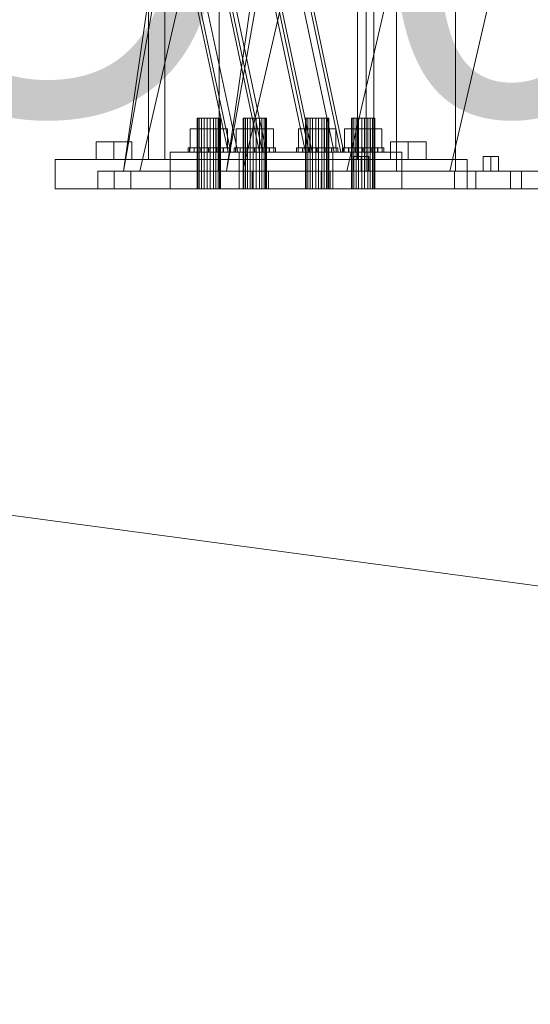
# Model space of a CAD drawing. Header units: millimetres. Extents: x -4738 to 65662, y -68080 to 6847.
# Tile 56 of 256: x -1986 to -1639, y -36554 to -35885. Entities that reach past the tile are written whole.
import ezdxf

# ---------------------------------------------------------------- set-up
doc = ezdxf.new("R2010")
doc.units = ezdxf.units.MM
for name, color, linetype, lineweight in [('COTAS_O', 1, 'Continuous', 0), ('COTAS_P', 1, 'Continuous', 0), ('frontal_C03', 7, 'Continuous', 0), ('frontal_C09', 7, 'Continuous', 0), ('frontal_C10', 7, 'Continuous', 0), ('frontal_dosificador', 7, 'Continuous', 0), ('frontal_tolva', 7, 'Continuous', 0)]:
    doc.layers.add(name, color=color, linetype=linetype, lineweight=lineweight)
doc.dimstyles.new('R19_100', dxfattribs={"dimtxt": 250, "dimasz": 150, "dimexe": 150, "dimexo": 80, "dimgap": 100, "dimtad": 1, "dimtih": 1, "dimtoh": 1, "dimdsep": 46, "dimcen": 0.09, "dimadec": 0, "dimazin": 0, "dimtfac": 1, "dimtdec": 4, "dimtofl": 0, "dimtmove": 0, "dimatfit": 3, "dimfxl": 1, "dimtolj": 1, "dimtzin": 0, "dimarcsym": 0})

# ---------------------------------------------------------------- blocks, each defined once
blk = doc.blocks.new('DIM_R31_46')
at = {"layer": 'COTAS_P'}
for p, q in [((-4100, -35030), (-4219.91, -35921.98)), ((140, -35600), (20.09, -36491.98)), ((-4219.91, -35921.98), (-4065.25, -35897.36)), ((20.09, -36491.98), (-4219.91, -35921.98)), ((-4219.91, -35921.98), (-4077.24, -35986.56)), ((20.09, -36491.98), (-122.58, -36427.39)), ((20.09, -36491.98), (-134.57, -36516.59))]:
    blk.add_line(p, q, dxfattribs=at)
blk.add_text('4278.14 P', height=250, rotation=172.34341, dxfattribs=at).set_placement((-2113.24, -36306.08))
blk = doc.blocks.new('DIM_R31_50')
at = {"layer": 'COTAS_O'}
for p, q in [((-1850, -34900), (-1850, -35600)), ((-150, -34900), (-150, -35600)), ((-1850, -35600), (-1700, -35555)), ((-150, -35600), (-300, -35555)), ((-150, -35600), (-1850, -35600)), ((-1850, -35600), (-1700, -35645)), ((-150, -35600), (-300, -35645))]:
    blk.add_line(p, q, dxfattribs=at)
blk.add_text('1700 O', height=250, rotation=180, dxfattribs=at).set_placement((-1000, -35700))

msp = doc.modelspace()

# ---------------------------------------------------------------- linework, layer by layer
at = {"layer": 'frontal_C03'}
for p, q in [((-1915, -35988), (-1485, -33007.45)), ((-1845, -35988), (-1415, -33007.45)), ((-1915, -35988), (-1485, -33563.95)), ((-1845, -35988), (-1415, -33563.95)), ((-1903.922, -35988), (-1485, -34173.45)), ((-1833.922, -35988), (-1415, -34173.45)), ((-1763.208, -35988), (-1485, -34782.95)), ((-1693.208, -35988), (-1415, -34782.95)), ((-1932.5, -35988), (-1827.5, -35988)), ((-1932.5, -36000), (-1932.5, -35988)), ((-1921.422, -35988), (-1816.422, -35988)), ((-1921.422, -36000), (-1921.422, -35988)), ((-1915, -35988), (-1845, -35988)), ((-1903.922, -35988), (-1833.922, -35988)), ((-1827.5, -36000), (-1827.5, -35988)), ((-1816.422, -36000), (-1816.422, -35988)), ((-1780.708, -35988), (-1675.708, -35988)), ((-1780.708, -36000), (-1780.708, -35988)), ((-1763.208, -35988), (-1693.208, -35988)), ((-1675.708, -36000), (-1675.708, -35988)), ((-1652.022, -35988), (-1547.022, -35988)), ((-1652.022, -36000), (-1652.022, -35988)), ((-1932.5, -36000), (-1827.5, -36000)), ((-1921.422, -36000), (-1816.422, -36000)), ((-1780.708, -36000), (-1675.708, -36000)), ((-1652.022, -36000), (-1547.022, -36000))]:
    msp.add_line(p, q, dxfattribs=at)
at = {"layer": 'frontal_C09'}
for p, q in [((-1729.494, -35988), (-1729.494, -35469.756)), ((-1689.494, -35988), (-1689.494, -35475.133)), ((-1753.494, -35978), (-1758.691, -35978)), ((-1758.691, -35988), (-1758.691, -35978)), ((-1753.494, -35978), (-1748.298, -35978)), ((-1753.494, -35978), (-1753.494, -35988)), ((-1748.298, -35988), (-1748.298, -35978)), ((-1665.494, -35978), (-1670.691, -35978)), ((-1670.691, -35988), (-1670.691, -35978)), ((-1665.494, -35978), (-1660.298, -35978)), ((-1665.494, -35978), (-1665.494, -35988)), ((-1660.298, -35988), (-1660.298, -35978)), ((-1774.494, -35988), (-1644.494, -35988)), ((-1774.494, -36000), (-1774.494, -35988)), ((-1758.691, -35988), (-1753.494, -35988)), ((-1753.494, -35988), (-1748.298, -35988)), ((-1729.494, -35988), (-1689.494, -35988)), ((-1670.691, -35988), (-1665.494, -35988)), ((-1665.494, -35988), (-1660.298, -35988)), ((-1644.494, -36000), (-1644.494, -35988)), ((-1774.494, -36000), (-1644.494, -36000))]:
    msp.add_line(p, q, dxfattribs=at)
at = {"layer": 'frontal_C10'}
for p, q in [((-1843.958, -35975), (-2040.562, -35049.863)), ((-2038.609, -35049.863), (-1842.005, -35975)), ((-2034.006, -35049.863), (-1837.402, -35975)), ((-1822.467, -35975), (-2019.071, -35049.863)), ((-2017.117, -35049.863), (-1820.513, -35975)), ((-1817.865, -35975), (-2014.469, -35049.863)), ((-1791.377, -35975), (-1987.981, -35049.863)), ((-1985.333, -35049.863), (-1788.728, -35975)), ((-1786.775, -35975), (-1983.379, -35049.863)), ((-1968.444, -35049.863), (-1771.84, -35975)), ((-1963.841, -35049.863), (-1767.237, -35975)), ((-1765.283, -35975), (-1961.888, -35049.863)), ((-1864.435, -35952), (-1865.011, -35952)), ((-1865.011, -35952), (-1863.46, -35952)), ((-1865.011, -36000), (-1865.011, -35952)), ((-1861.885, -35952), (-1864.435, -35952)), ((-1864.435, -36000), (-1864.435, -35952)), ((-1863.46, -35952), (-1860.197, -35952)), ((-1863.46, -36000), (-1863.46, -35952)), ((-1858.046, -35952), (-1861.885, -35952)), ((-1861.885, -36000), (-1861.885, -35952)), ((-1860.197, -35952), (-1856.096, -35952)), ((-1860.197, -36000), (-1860.197, -35952)), ((-1853.945, -35952), (-1858.046, -35952)), ((-1858.046, -36000), (-1858.046, -35952)), ((-1856.096, -35952), (-1852.256, -35952)), ((-1856.096, -36000), (-1856.096, -35952)), ((-1850.682, -35952), (-1853.945, -35952)), ((-1853.945, -35952), (-1853.945, -36000)), ((-1852.256, -35952), (-1849.707, -35952)), ((-1852.256, -36000), (-1852.256, -35952)), ((-1849.13, -35952), (-1850.682, -35952)), ((-1850.682, -36000), (-1850.682, -35952)), ((-1849.707, -35952), (-1849.13, -35952)), ((-1849.707, -36000), (-1849.707, -35952)), ((-1849.13, -36000), (-1849.13, -35952)), ((-1833.175, -35952), (-1833.751, -35952)), ((-1833.751, -35952), (-1832.2, -35952)), ((-1833.751, -36000), (-1833.751, -35952)), ((-1830.625, -35952), (-1833.175, -35952)), ((-1833.175, -36000), (-1833.175, -35952)), ((-1832.2, -35952), (-1828.937, -35952)), ((-1832.2, -36000), (-1832.2, -35952)), ((-1826.786, -35952), (-1830.625, -35952)), ((-1830.625, -36000), (-1830.625, -35952)), ((-1828.937, -35952), (-1824.836, -35952)), ((-1828.937, -36000), (-1828.937, -35952)), ((-1822.685, -35952), (-1826.786, -35952)), ((-1826.786, -36000), (-1826.786, -35952)), ((-1824.836, -35952), (-1820.996, -35952)), ((-1824.836, -36000), (-1824.836, -35952)), ((-1819.422, -35952), (-1822.685, -35952)), ((-1822.685, -35952), (-1822.685, -36000)), ((-1820.996, -35952), (-1818.447, -35952)), ((-1820.996, -36000), (-1820.996, -35952)), ((-1817.87, -35952), (-1819.422, -35952)), ((-1819.422, -36000), (-1819.422, -35952)), ((-1818.447, -35952), (-1817.87, -35952)), ((-1818.447, -36000), (-1818.447, -35952)), ((-1817.87, -36000), (-1817.87, -35952)), ((-1790.795, -35952), (-1791.371, -35952)), ((-1791.371, -35952), (-1789.82, -35952)), ((-1791.371, -36000), (-1791.371, -35952)), ((-1788.245, -35952), (-1790.795, -35952)), ((-1790.795, -36000), (-1790.795, -35952)), ((-1789.82, -35952), (-1786.557, -35952)), ((-1789.82, -36000), (-1789.82, -35952)), ((-1784.406, -35952), (-1788.245, -35952)), ((-1788.245, -36000), (-1788.245, -35952)), ((-1786.557, -35952), (-1782.456, -35952)), ((-1786.557, -36000), (-1786.557, -35952)), ((-1780.305, -35952), (-1784.406, -35952)), ((-1784.406, -36000), (-1784.406, -35952)), ((-1782.456, -35952), (-1778.617, -35952)), ((-1782.456, -36000), (-1782.456, -35952)), ((-1777.042, -35952), (-1780.305, -35952)), ((-1780.305, -35952), (-1780.305, -36000)), ((-1778.617, -35952), (-1776.067, -35952)), ((-1778.617, -36000), (-1778.617, -35952)), ((-1775.491, -35952), (-1777.042, -35952)), ((-1777.042, -36000), (-1777.042, -35952)), ((-1776.067, -35952), (-1775.491, -35952)), ((-1776.067, -36000), (-1776.067, -35952)), ((-1775.491, -36000), (-1775.491, -35952)), ((-1759.535, -35952), (-1760.111, -35952)), ((-1760.111, -35952), (-1758.56, -35952)), ((-1760.111, -36000), (-1760.111, -35952)), ((-1756.985, -35952), (-1759.535, -35952)), ((-1759.535, -36000), (-1759.535, -35952)), ((-1758.56, -35952), (-1755.297, -35952)), ((-1758.56, -36000), (-1758.56, -35952)), ((-1753.146, -35952), (-1756.985, -35952)), ((-1756.985, -36000), (-1756.985, -35952)), ((-1755.297, -35952), (-1751.196, -35952)), ((-1755.297, -36000), (-1755.297, -35952)), ((-1749.045, -35952), (-1753.146, -35952)), ((-1753.146, -36000), (-1753.146, -35952)), ((-1751.196, -35952), (-1747.357, -35952)), ((-1751.196, -36000), (-1751.196, -35952)), ((-1745.782, -35952), (-1749.045, -35952)), ((-1749.045, -35952), (-1749.045, -36000)), ((-1747.357, -35952), (-1744.807, -35952)), ((-1747.357, -36000), (-1747.357, -35952)), ((-1744.231, -35952), (-1745.782, -35952)), ((-1745.782, -36000), (-1745.782, -35952)), ((-1744.807, -35952), (-1744.231, -35952)), ((-1744.807, -36000), (-1744.807, -35952)), ((-1744.231, -36000), (-1744.231, -35952)), ((-1864.774, -35959.2), (-1869.775, -35959.2)), ((-1869.775, -35959.2), (-1862.072, -35959.2)), ((-1869.775, -35972), (-1869.775, -35959.2)), ((-1852.069, -35959.2), (-1864.774, -35959.2)), ((-1864.774, -35972), (-1864.774, -35959.2)), ((-1862.072, -35959.2), (-1849.368, -35959.2)), ((-1862.072, -35972), (-1862.072, -35959.2)), ((-1844.366, -35959.2), (-1852.069, -35959.2)), ((-1852.069, -35959.2), (-1852.069, -35972)), ((-1849.368, -35959.2), (-1844.366, -35959.2)), ((-1849.368, -35972), (-1849.368, -35959.2)), ((-1844.366, -35972), (-1844.366, -35959.2)), ((-1833.514, -35959.2), (-1838.515, -35959.2)), ((-1838.515, -35959.2), (-1830.812, -35959.2)), ((-1838.515, -35972), (-1838.515, -35959.2)), ((-1820.809, -35959.2), (-1833.514, -35959.2)), ((-1833.514, -35972), (-1833.514, -35959.2)), ((-1830.812, -35959.2), (-1818.108, -35959.2)), ((-1830.812, -35972), (-1830.812, -35959.2)), ((-1813.106, -35959.2), (-1820.809, -35959.2)), ((-1820.809, -35959.2), (-1820.809, -35972)), ((-1818.108, -35959.2), (-1813.106, -35959.2)), ((-1818.108, -35972), (-1818.108, -35959.2)), ((-1813.106, -35972), (-1813.106, -35959.2)), ((-1791.134, -35959.2), (-1796.136, -35959.2)), ((-1796.136, -35959.2), (-1788.433, -35959.2)), ((-1796.136, -35972), (-1796.136, -35959.2)), ((-1778.429, -35959.2), (-1791.134, -35959.2)), ((-1791.134, -35972), (-1791.134, -35959.2)), ((-1788.433, -35959.2), (-1775.728, -35959.2)), ((-1788.433, -35972), (-1788.433, -35959.2)), ((-1770.726, -35959.2), (-1778.429, -35959.2)), ((-1778.429, -35959.2), (-1778.429, -35972)), ((-1775.728, -35959.2), (-1770.726, -35959.2)), ((-1775.728, -35972), (-1775.728, -35959.2)), ((-1770.726, -35972), (-1770.726, -35959.2)), ((-1759.874, -35959.2), (-1764.876, -35959.2)), ((-1764.876, -35959.2), (-1757.173, -35959.2)), ((-1764.876, -35972), (-1764.876, -35959.2)), ((-1747.169, -35959.2), (-1759.874, -35959.2)), ((-1759.874, -35972), (-1759.874, -35959.2)), ((-1757.173, -35959.2), (-1744.468, -35959.2)), ((-1757.173, -35972), (-1757.173, -35959.2)), ((-1739.466, -35959.2), (-1747.169, -35959.2)), ((-1747.169, -35959.2), (-1747.169, -35972)), ((-1744.468, -35959.2), (-1739.466, -35959.2)), ((-1744.468, -35972), (-1744.468, -35959.2)), ((-1739.466, -35972), (-1739.466, -35959.2)), ((-1869.958, -35972), (-1871.07, -35972)), ((-1871.07, -35972), (-1870.051, -35972)), ((-1871.07, -35975), (-1871.07, -35972)), ((-1870.051, -35972), (-1867.056, -35972)), ((-1870.051, -35975), (-1870.051, -35972)), ((-1866.883, -35972), (-1869.958, -35972)), ((-1869.958, -35975), (-1869.958, -35972)), ((-1862.072, -35972), (-1869.775, -35972)), ((-1869.775, -35972), (-1864.774, -35972)), ((-1867.056, -35972), (-1862.541, -35972)), ((-1867.056, -35975), (-1867.056, -35972)), ((-1862.315, -35972), (-1866.883, -35972)), ((-1866.883, -35975), (-1866.883, -35972)), ((-1864.774, -35972), (-1852.069, -35972)), ((-1862.541, -35972), (-1857.193, -35972)), ((-1862.541, -35975), (-1862.541, -35972)), ((-1856.948, -35972), (-1862.315, -35972)), ((-1862.315, -35975), (-1862.315, -35972)), ((-1849.368, -35972), (-1862.072, -35972)), ((-1857.193, -35972), (-1851.826, -35972)), ((-1857.193, -35975), (-1857.193, -35972)), ((-1851.6, -35972), (-1856.948, -35972)), ((-1856.948, -35975), (-1856.948, -35972)), ((-1852.069, -35972), (-1844.366, -35972)), ((-1851.826, -35972), (-1847.258, -35972)), ((-1851.826, -35975), (-1851.826, -35972)), ((-1847.085, -35972), (-1851.6, -35972)), ((-1851.6, -35972), (-1851.6, -35975)), ((-1844.366, -35972), (-1849.368, -35972)), ((-1847.258, -35972), (-1844.184, -35972)), ((-1847.258, -35975), (-1847.258, -35972)), ((-1844.09, -35972), (-1847.085, -35972)), ((-1847.085, -35975), (-1847.085, -35972)), ((-1844.184, -35972), (-1843.071, -35972)), ((-1844.184, -35975), (-1844.184, -35972)), ((-1843.071, -35972), (-1844.09, -35972)), ((-1844.09, -35975), (-1844.09, -35972)), ((-1843.071, -35975), (-1843.071, -35972)), ((-1838.698, -35972), (-1839.81, -35972)), ((-1839.81, -35972), (-1838.791, -35972)), ((-1839.81, -35975), (-1839.81, -35972)), ((-1838.791, -35972), (-1835.796, -35972)), ((-1838.791, -35975), (-1838.791, -35972)), ((-1835.623, -35972), (-1838.698, -35972)), ((-1838.698, -35975), (-1838.698, -35972)), ((-1830.812, -35972), (-1838.515, -35972)), ((-1838.515, -35972), (-1833.514, -35972)), ((-1835.796, -35972), (-1831.281, -35972)), ((-1835.796, -35975), (-1835.796, -35972)), ((-1831.055, -35972), (-1835.623, -35972)), ((-1835.623, -35975), (-1835.623, -35972)), ((-1833.514, -35972), (-1820.809, -35972)), ((-1831.281, -35972), (-1825.933, -35972)), ((-1831.281, -35975), (-1831.281, -35972)), ((-1825.688, -35972), (-1831.055, -35972)), ((-1831.055, -35975), (-1831.055, -35972)), ((-1818.108, -35972), (-1830.812, -35972)), ((-1825.933, -35972), (-1820.567, -35972)), ((-1825.933, -35975), (-1825.933, -35972)), ((-1820.34, -35972), (-1825.688, -35972)), ((-1825.688, -35975), (-1825.688, -35972)), ((-1820.809, -35972), (-1813.106, -35972)), ((-1820.567, -35972), (-1815.998, -35972)), ((-1820.567, -35975), (-1820.567, -35972)), ((-1815.825, -35972), (-1820.34, -35972)), ((-1820.34, -35972), (-1820.34, -35975)), ((-1813.106, -35972), (-1818.108, -35972)), ((-1815.998, -35972), (-1812.924, -35972)), ((-1815.998, -35975), (-1815.998, -35972)), ((-1812.83, -35972), (-1815.825, -35972)), ((-1815.825, -35975), (-1815.825, -35972)), ((-1812.924, -35972), (-1811.811, -35972)), ((-1812.924, -35975), (-1812.924, -35972)), ((-1811.811, -35972), (-1812.83, -35972)), ((-1812.83, -35975), (-1812.83, -35972)), ((-1811.811, -35975), (-1811.811, -35972)), ((-1796.318, -35972), (-1797.43, -35972)), ((-1797.43, -35972), (-1796.412, -35972)), ((-1797.43, -35975), (-1797.43, -35972)), ((-1796.412, -35972), (-1793.417, -35972)), ((-1796.412, -35975), (-1796.412, -35972)), ((-1793.243, -35972), (-1796.318, -35972)), ((-1796.318, -35975), (-1796.318, -35972)), ((-1788.433, -35972), (-1796.136, -35972)), ((-1796.136, -35972), (-1791.134, -35972)), ((-1793.417, -35972), (-1788.901, -35972)), ((-1793.417, -35975), (-1793.417, -35972)), ((-1788.675, -35972), (-1793.243, -35972)), ((-1793.243, -35975), (-1793.243, -35972)), ((-1791.134, -35972), (-1778.429, -35972)), ((-1788.901, -35972), (-1783.553, -35972)), ((-1788.901, -35975), (-1788.901, -35972)), ((-1783.308, -35972), (-1788.675, -35972)), ((-1788.675, -35975), (-1788.675, -35972)), ((-1775.728, -35972), (-1788.433, -35972)), ((-1783.553, -35972), (-1778.187, -35972)), ((-1783.553, -35975), (-1783.553, -35972)), ((-1777.96, -35972), (-1783.308, -35972)), ((-1783.308, -35975), (-1783.308, -35972)), ((-1778.429, -35972), (-1770.726, -35972)), ((-1778.187, -35972), (-1773.618, -35972)), ((-1778.187, -35975), (-1778.187, -35972)), ((-1773.445, -35972), (-1777.96, -35972)), ((-1777.96, -35972), (-1777.96, -35975)), ((-1770.726, -35972), (-1775.728, -35972)), ((-1773.618, -35972), (-1770.544, -35972)), ((-1773.618, -35975), (-1773.618, -35972)), ((-1770.45, -35972), (-1773.445, -35972)), ((-1773.445, -35975), (-1773.445, -35972)), ((-1770.544, -35972), (-1769.431, -35972)), ((-1770.544, -35975), (-1770.544, -35972)), ((-1769.431, -35972), (-1770.45, -35972)), ((-1770.45, -35975), (-1770.45, -35972)), ((-1769.431, -35975), (-1769.431, -35972)), ((-1765.058, -35972), (-1766.17, -35972)), ((-1766.17, -35972), (-1765.152, -35972)), ((-1766.17, -35975), (-1766.17, -35972)), ((-1765.152, -35972), (-1762.157, -35972)), ((-1765.152, -35975), (-1765.152, -35972)), ((-1761.984, -35972), (-1765.058, -35972)), ((-1765.058, -35975), (-1765.058, -35972)), ((-1757.173, -35972), (-1764.876, -35972)), ((-1764.876, -35972), (-1759.874, -35972)), ((-1762.157, -35972), (-1757.641, -35972)), ((-1762.157, -35975), (-1762.157, -35972)), ((-1757.415, -35972), (-1761.984, -35972)), ((-1761.984, -35975), (-1761.984, -35972)), ((-1759.874, -35972), (-1747.169, -35972)), ((-1757.641, -35972), (-1752.293, -35972)), ((-1757.641, -35975), (-1757.641, -35972)), ((-1752.049, -35972), (-1757.415, -35972)), ((-1757.415, -35975), (-1757.415, -35972)), ((-1744.468, -35972), (-1757.173, -35972)), ((-1752.293, -35972), (-1746.927, -35972)), ((-1752.293, -35975), (-1752.293, -35972)), ((-1746.701, -35972), (-1752.049, -35972)), ((-1752.049, -35975), (-1752.049, -35972)), ((-1747.169, -35972), (-1739.466, -35972)), ((-1746.927, -35972), (-1742.358, -35972)), ((-1746.927, -35975), (-1746.927, -35972)), ((-1742.185, -35972), (-1746.701, -35972)), ((-1746.701, -35972), (-1746.701, -35975)), ((-1739.466, -35972), (-1744.468, -35972)), ((-1742.358, -35972), (-1739.284, -35972)), ((-1742.358, -35975), (-1742.358, -35972)), ((-1739.19, -35972), (-1742.185, -35972)), ((-1742.185, -35975), (-1742.185, -35972)), ((-1739.284, -35972), (-1738.172, -35972)), ((-1739.284, -35975), (-1739.284, -35972)), ((-1738.172, -35972), (-1739.19, -35972)), ((-1739.19, -35975), (-1739.19, -35972)), ((-1738.172, -35975), (-1738.172, -35972)), ((-1836.406, -35975), (-1883.296, -35975)), ((-1883.296, -35975), (-1772.836, -35975)), ((-1883.296, -36000), (-1883.296, -35975)), ((-1870.051, -35975), (-1871.07, -35975)), ((-1871.07, -35975), (-1869.958, -35975)), ((-1867.056, -35975), (-1870.051, -35975)), ((-1869.958, -35975), (-1866.883, -35975)), ((-1862.541, -35975), (-1867.056, -35975)), ((-1866.883, -35975), (-1862.315, -35975)), ((-1857.193, -35975), (-1862.541, -35975)), ((-1862.315, -35975), (-1856.948, -35975)), ((-1851.826, -35975), (-1857.193, -35975)), ((-1856.948, -35975), (-1851.6, -35975)), ((-1847.258, -35975), (-1851.826, -35975)), ((-1851.6, -35975), (-1847.085, -35975)), ((-1844.184, -35975), (-1847.258, -35975)), ((-1847.085, -35975), (-1844.09, -35975)), ((-1843.071, -35975), (-1844.184, -35975)), ((-1844.09, -35975), (-1843.071, -35975)), ((-1788.728, -35975), (-1843.958, -35975)), ((-1843.958, -35975), (-1842.005, -35975)), ((-1842.005, -35975), (-1786.775, -35975)), ((-1837.402, -35975), (-1842.005, -35975)), ((-1842.005, -35975), (-1822.467, -35975)), ((-1838.791, -35975), (-1839.81, -35975)), ((-1839.81, -35975), (-1838.698, -35975)), ((-1835.796, -35975), (-1838.791, -35975)), ((-1838.698, -35975), (-1835.623, -35975)), ((-1817.865, -35975), (-1837.402, -35975)), ((-1725.946, -35975), (-1836.406, -35975)), ((-1836.406, -35975), (-1836.406, -36000)), ((-1831.281, -35975), (-1835.796, -35975)), ((-1835.623, -35975), (-1831.055, -35975)), ((-1825.933, -35975), (-1831.281, -35975)), ((-1831.055, -35975), (-1825.688, -35975)), ((-1820.567, -35975), (-1825.933, -35975)), ((-1825.688, -35975), (-1820.34, -35975)), ((-1767.237, -35975), (-1822.467, -35975)), ((-1822.467, -35975), (-1820.513, -35975)), ((-1822.467, -35975), (-1817.865, -35975)), ((-1815.998, -35975), (-1820.567, -35975)), ((-1820.513, -35975), (-1765.283, -35975)), ((-1820.34, -35975), (-1815.825, -35975)), ((-1812.924, -35975), (-1815.998, -35975)), ((-1815.825, -35975), (-1812.83, -35975)), ((-1811.811, -35975), (-1812.924, -35975)), ((-1812.83, -35975), (-1811.811, -35975)), ((-1796.412, -35975), (-1797.43, -35975)), ((-1797.43, -35975), (-1796.318, -35975)), ((-1793.417, -35975), (-1796.412, -35975)), ((-1796.318, -35975), (-1793.243, -35975)), ((-1788.901, -35975), (-1793.417, -35975)), ((-1793.243, -35975), (-1788.675, -35975)), ((-1786.775, -35975), (-1791.377, -35975)), ((-1791.377, -35975), (-1771.84, -35975)), ((-1783.553, -35975), (-1788.901, -35975)), ((-1786.775, -35975), (-1788.728, -35975)), ((-1788.675, -35975), (-1783.308, -35975)), ((-1767.237, -35975), (-1786.775, -35975)), ((-1778.187, -35975), (-1783.553, -35975)), ((-1783.308, -35975), (-1777.96, -35975)), ((-1773.618, -35975), (-1778.187, -35975)), ((-1777.96, -35975), (-1773.445, -35975)), ((-1770.544, -35975), (-1773.618, -35975)), ((-1773.445, -35975), (-1770.45, -35975)), ((-1772.836, -35975), (-1725.946, -35975)), ((-1772.836, -35975), (-1772.836, -36000)), ((-1771.84, -35975), (-1767.237, -35975)), ((-1769.431, -35975), (-1770.544, -35975)), ((-1770.45, -35975), (-1769.431, -35975)), ((-1765.283, -35975), (-1767.237, -35975)), ((-1765.152, -35975), (-1766.17, -35975)), ((-1766.17, -35975), (-1765.058, -35975)), ((-1762.157, -35975), (-1765.152, -35975)), ((-1765.058, -35975), (-1761.984, -35975)), ((-1757.641, -35975), (-1762.157, -35975)), ((-1761.984, -35975), (-1757.415, -35975)), ((-1752.293, -35975), (-1757.641, -35975)), ((-1757.415, -35975), (-1752.049, -35975)), ((-1746.927, -35975), (-1752.293, -35975)), ((-1752.049, -35975), (-1746.701, -35975)), ((-1742.358, -35975), (-1746.927, -35975)), ((-1746.701, -35975), (-1742.185, -35975)), ((-1739.284, -35975), (-1742.358, -35975)), ((-1742.185, -35975), (-1739.19, -35975)), ((-1738.172, -35975), (-1739.284, -35975)), ((-1739.19, -35975), (-1738.172, -35975)), ((-1725.946, -36000), (-1725.946, -35975)), ((-1772.836, -36000), (-1883.296, -36000)), ((-1883.296, -36000), (-1836.406, -36000)), ((-1863.46, -36000), (-1865.011, -36000)), ((-1865.011, -36000), (-1864.435, -36000)), ((-1864.435, -36000), (-1861.885, -36000)), ((-1860.197, -36000), (-1863.46, -36000)), ((-1861.885, -36000), (-1858.046, -36000)), ((-1856.096, -36000), (-1860.197, -36000)), ((-1858.046, -36000), (-1853.945, -36000)), ((-1852.256, -36000), (-1856.096, -36000)), ((-1853.945, -36000), (-1850.682, -36000)), ((-1849.707, -36000), (-1852.256, -36000)), ((-1850.682, -36000), (-1849.13, -36000)), ((-1849.13, -36000), (-1849.707, -36000)), ((-1836.406, -36000), (-1725.946, -36000)), ((-1832.2, -36000), (-1833.751, -36000)), ((-1833.751, -36000), (-1833.175, -36000)), ((-1833.175, -36000), (-1830.625, -36000)), ((-1828.937, -36000), (-1832.2, -36000)), ((-1830.625, -36000), (-1826.786, -36000)), ((-1824.836, -36000), (-1828.937, -36000)), ((-1826.786, -36000), (-1822.685, -36000)), ((-1820.996, -36000), (-1824.836, -36000)), ((-1822.685, -36000), (-1819.422, -36000)), ((-1818.447, -36000), (-1820.996, -36000)), ((-1819.422, -36000), (-1817.87, -36000)), ((-1817.87, -36000), (-1818.447, -36000)), ((-1789.82, -36000), (-1791.371, -36000)), ((-1791.371, -36000), (-1790.795, -36000)), ((-1790.795, -36000), (-1788.245, -36000)), ((-1786.557, -36000), (-1789.82, -36000)), ((-1788.245, -36000), (-1784.406, -36000)), ((-1782.456, -36000), (-1786.557, -36000)), ((-1784.406, -36000), (-1780.305, -36000)), ((-1778.617, -36000), (-1782.456, -36000)), ((-1780.305, -36000), (-1777.042, -36000)), ((-1776.067, -36000), (-1778.617, -36000)), ((-1777.042, -36000), (-1775.491, -36000)), ((-1775.491, -36000), (-1776.067, -36000)), ((-1725.946, -36000), (-1772.836, -36000)), ((-1758.56, -36000), (-1760.111, -36000)), ((-1760.111, -36000), (-1759.535, -36000)), ((-1759.535, -36000), (-1756.985, -36000)), ((-1755.297, -36000), (-1758.56, -36000)), ((-1756.985, -36000), (-1753.146, -36000)), ((-1751.196, -36000), (-1755.297, -36000)), ((-1753.146, -36000), (-1749.045, -36000)), ((-1747.357, -36000), (-1751.196, -36000)), ((-1749.045, -36000), (-1745.782, -36000)), ((-1744.807, -36000), (-1747.357, -36000)), ((-1745.782, -36000), (-1744.231, -36000)), ((-1744.231, -36000), (-1744.807, -36000))]:
    msp.add_line(p, q, dxfattribs=at)
at = {"layer": 'frontal_dosificador'}
for p, q in [((-1850, -35988), (-1850, -34900)), ((-1750, -35988), (-1750, -34900)), ((-1690, -35988), (-1910, -35988)), ((-1910, -36000), (-1910, -35988)), ((-1750, -35988), (-1850, -35988)), ((-1690, -36000), (-1690, -35988)), ((-1690, -36000), (-1910, -36000))]:
    msp.add_line(p, q, dxfattribs=at)
at = {"layer": 'frontal_tolva'}
for p, q in [((-1898, -35980), (-1898, -32700)), ((-1887, -35980), (-1887, -32700)), ((-1756, -35980), (-1756, -32700)), ((-1745, -35980), (-1745, -32700)), ((-1921.5, -35968), (-1933.624, -35968)), ((-1933.624, -35980), (-1933.624, -35968)), ((-1921.5, -35968), (-1909.376, -35968)), ((-1921.5, -35968), (-1921.5, -35980)), ((-1909.376, -35980), (-1909.376, -35968)), ((-1721.5, -35968), (-1733.624, -35968)), ((-1733.624, -35980), (-1733.624, -35968)), ((-1721.5, -35968), (-1709.376, -35968)), ((-1721.5, -35968), (-1721.5, -35980)), ((-1709.376, -35980), (-1709.376, -35968)), ((-1961.5, -35980), (-1681.5, -35980)), ((-1961.5, -36000), (-1961.5, -35980)), ((-1933.624, -35980), (-1921.5, -35980)), ((-1921.5, -35980), (-1909.376, -35980)), ((-1887, -35980), (-1898, -35980)), ((-1756, -35980), (-1887, -35980)), ((-1745, -35980), (-1756, -35980)), ((-1733.624, -35980), (-1721.5, -35980)), ((-1721.5, -35980), (-1709.376, -35980)), ((-1681.5, -36000), (-1681.5, -35980)), ((-1961.5, -36000), (-1681.5, -36000))]:
    msp.add_line(p, q, dxfattribs=at)

# ---------------------------------------------------------------- dimensions: what is measured, and where the dimension line sits
at = {"layer": 'COTAS_O'}
dim = msp.add_aligned_dim(p1=(-150, -34900), p2=(-1850, -34900), distance=700, text='<> O', dimstyle='R19_100', dxfattribs=at)
dim.commit()
dim.dimension.update_dxf_attribs({"geometry": 'DIM_R31_50', "text_midpoint": (-1000, -35600)})
at = {"layer": 'COTAS_P'}
dim = msp.add_aligned_dim(p1=(140, -35600), p2=(-4100, -35030), distance=900, text='<> P', dimstyle='R19_100', dxfattribs=at)
dim.commit()
dim.dimension.update_dxf_attribs({"geometry": 'DIM_R31_46', "text_midpoint": (-2099.912, -36206.976)})

doc.saveas('drawing.dxf')
